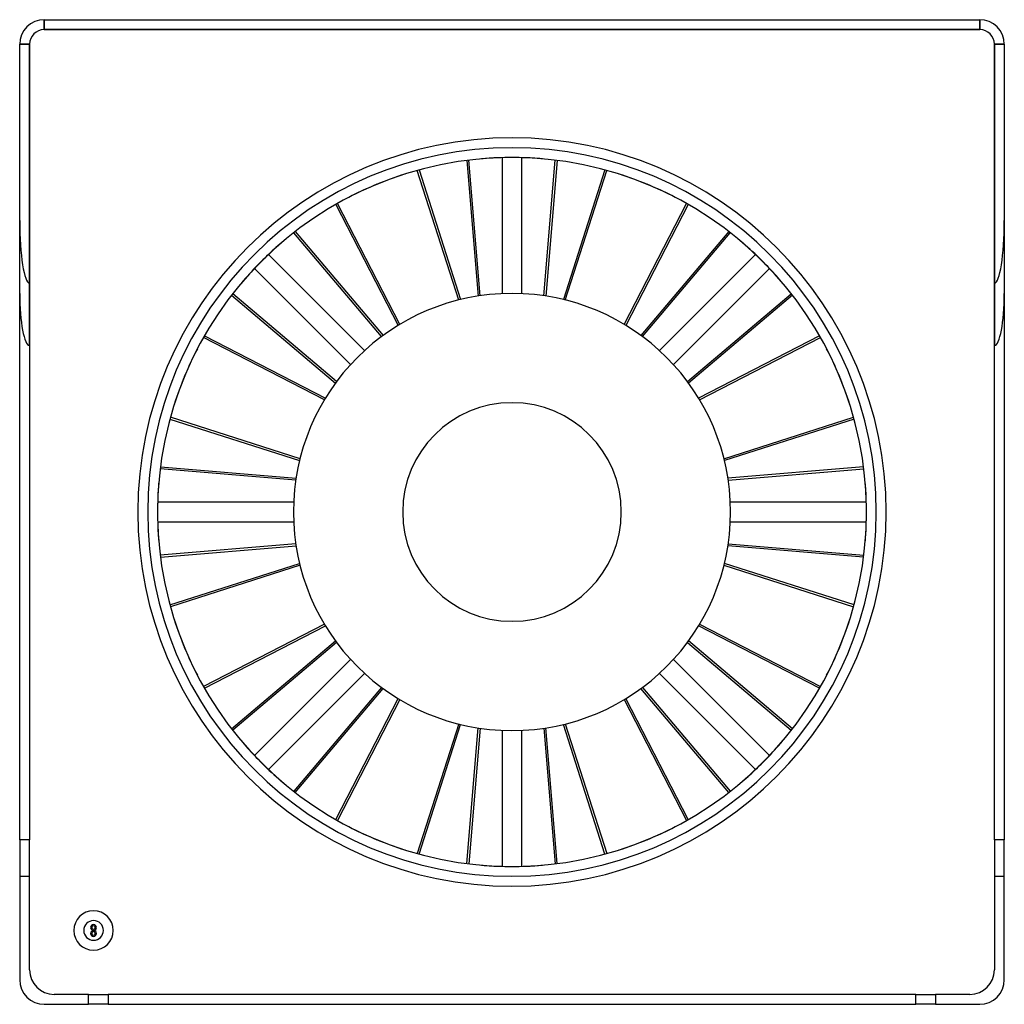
# Model space of a CAD drawing. Header units: millimetres. Extents: x -100 to 100, y -100 to 100.
import ezdxf

# ---------------------------------------------------------------- set-up
doc = ezdxf.new("R2010")
doc.units = ezdxf.units.MM
doc.layers.add('MAIN-1', color=7, linetype='Continuous')
doc.layers.add('MAIN-2', color=7, linetype='Continuous')

msp = doc.modelspace()

# ---------------------------------------------------------------- linework, layer by layer
at = {"layer": 'MAIN-1'}
for p, q in [((-95, 100), (95, 100)), ((-95, 100), (-95, 98)), ((95, 98), (95, 100)), ((-95, 98), (95, 98)), ((-98, 95), (-100, 95)), ((-100, 44.4), (-100, 95)), ((-98, 33.83), (-98, 95)), ((98, 95), (98, 33.83)), ((100, 95), (98, 95)), ((100, 95), (100, 44.4)), ((-9.16, 71.42), (-6.88, 43.86)), ((-2, 71.97), (-2, 44.35)), ((2, 44.35), (2, 71.97)), ((6.48, 43.92), (8.76, 71.47)), ((9.16, 71.42), (6.88, 43.86)), ((-10.82, 43.06), (-19.26, 69.38)), ((-18.87, 69.48), (-10.43, 43.16)), ((18.87, 69.48), (10.43, 43.16)), ((-35.79, 62.47), (-23.14, 37.89)), ((22.8, 38.1), (35.44, 62.67)), ((35.79, 62.47), (23.14, 37.89)), ((-26.48, 35.64), (-44.34, 56.73)), ((-44.02, 56.97), (-26.15, 35.88)), ((44.02, 56.97), (26.15, 35.88)), ((-29.95, 32.78), (-49.48, 52.31)), ((49.48, 52.31), (29.95, 32.78)), ((-52.31, 49.48), (-32.78, 29.95)), ((32.78, 29.95), (52.31, 49.48)), ((-100, -66.6), (-100, 44.4)), ((-56.97, 44.02), (-35.88, 26.15)), ((35.64, 26.48), (56.73, 44.34)), ((56.97, 44.02), (35.88, 26.15)), ((100, 44.4), (100, -66.6)), ((-38.1, 22.8), (-62.67, 35.44)), ((-62.47, 35.79), (-37.89, 23.14)), ((62.47, 35.79), (37.89, 23.14)), ((-98, 33.83), (-98, -66.6)), ((98, -66.6), (98, 33.83)), ((-69.48, 18.87), (-43.16, 10.43)), ((43.06, 10.82), (69.38, 19.26)), ((69.48, 18.87), (43.16, 10.43)), ((-43.92, 6.48), (-71.47, 8.76)), ((-71.42, 9.16), (-43.86, 6.88)), ((71.42, 9.16), (43.86, 6.88)), ((71.97, 2), (44.35, 2)), ((-44.35, 2), (-71.97, 2)), ((44.35, -2), (71.97, -2)), ((-71.97, -2), (-44.35, -2)), ((-71.42, -9.16), (-43.86, -6.88)), ((71.42, -9.16), (43.86, -6.88)), ((43.92, -6.48), (71.47, -8.76)), ((-69.48, -18.87), (-43.16, -10.43)), ((-43.06, -10.82), (-69.38, -19.26)), ((69.48, -18.87), (43.16, -10.43)), ((-62.47, -35.79), (-37.89, -23.14)), ((62.47, -35.79), (37.89, -23.14)), ((38.1, -22.8), (62.67, -35.44)), ((-56.97, -44.02), (-35.88, -26.15)), ((-35.64, -26.48), (-56.73, -44.34)), ((56.97, -44.02), (35.88, -26.15)), ((-32.78, -29.95), (-52.31, -49.48)), ((52.31, -49.48), (32.78, -29.95)), ((-49.48, -52.31), (-29.95, -32.78)), ((29.95, -32.78), (49.48, -52.31)), ((-44.02, -56.97), (-26.15, -35.88)), ((44.02, -56.97), (26.15, -35.88)), ((26.48, -35.64), (44.34, -56.73)), ((-35.79, -62.47), (-23.14, -37.89)), ((35.79, -62.47), (23.14, -37.89)), ((-22.8, -38.1), (-35.44, -62.67)), ((-18.87, -69.48), (-10.43, -43.16)), ((-9.16, -71.42), (-6.88, -43.86)), ((-6.48, -43.92), (-8.76, -71.47)), ((9.16, -71.42), (6.88, -43.86)), ((18.87, -69.48), (10.43, -43.16)), ((10.82, -43.06), (19.26, -69.38)), ((-2, -44.35), (-2, -71.97)), ((2, -71.97), (2, -44.35)), ((-98, -66.6), (-100, -66.6)), ((-100, -66.6), (-100, -95)), ((-98, -93), (-98, -66.6)), ((98, -66.6), (98, -93)), ((100, -66.6), (98, -66.6)), ((100, -95), (100, -66.6)), ((-86, -98), (-93, -98)), ((-86, -98), (-82, -98)), ((-86, -100), (-86, -98)), ((82, -98), (-82, -98)), ((-82, -98), (-82, -100)), ((82, -98), (86, -98)), ((82, -100), (82, -98)), ((93, -98), (86, -98)), ((86, -98), (86, -100)), ((-95, -100), (-86, -100)), ((-82, -100), (-86, -100)), ((-82, -100), (82, -100)), ((86, -100), (82, -100)), ((86, -100), (95, -100))]:
    msp.add_line(p, q, dxfattribs=at)
for centre, radius, start, end in [((-95, 95), 5, 90, 180), ((-95, 95), 3, 90, 180), ((95, 95), 5, 0, 90), ((95, 95), 3, 0, 90), ((0, 0), 76, 90, 180), ((0, 0), 74, 0, 180), ((0, 0), 76, 0, 90), ((0, 0), 72, 0, 180), ((0, 0), 44.4, 0, 180), ((0, 0), 74, 180, 0), ((0, 0), 72, 180, 0), ((0, 0), 44.4, 180, 0), ((0, 0), 76, 180, 270), ((0, 0), 76, 270, 0), ((-93, -93), 5, 180, 270), ((93, -93), 5, 270, 0), ((-95, -95), 5, 180, 270), ((95, -95), 5, 270, 0)]:
    msp.add_arc(centre, radius, start, end, dxfattribs=at)
for centre, major_axis, ratio, start_param, end_param in [((-0.2, -150), (0, -222), 0.587785, 3.09271, 3.124715), ((57.22, -138.66), (84.96, -205.1), 0.587785, 3.09271, 3.140805), ((-57.59, -138.5), (-84.96, -205.1), 0.587785, 3.09271, 3.140805), ((105.92, -106.21), (156.98, -156.98), 0.587785, 3.09271, 3.124715), ((-106.21, -105.92), (-156.98, -156.98), 0.587785, 3.09271, 3.124715), ((-98, 44.4), (0, -10.57), 0.189189, -1.570796, 0), ((98, 44.4), (0, -10.57), 0.189189, 0, 1.570796), ((138.5, -57.59), (205.1, -84.96), 0.587785, 3.09271, 3.140805), ((-138.66, -57.22), (-205.1, -84.96), 0.587785, 3.09271, 3.140805), ((150, -0.2), (222, 0), 0.587785, 3.09271, 3.124715), ((-150, 0.2), (-222, 0), 0.587785, 3.09271, 3.124715), ((138.66, 57.22), (205.1, 84.96), 0.587785, 3.09271, 3.140805), ((-138.5, 57.59), (-205.1, 84.96), 0.587785, 3.09271, 3.140805), ((106.21, 105.92), (156.98, 156.98), 0.587785, 3.09271, 3.124715), ((-105.92, 106.21), (-156.98, 156.98), 0.587785, 3.09271, 3.124715), ((57.59, 138.5), (84.96, 205.1), 0.587785, 3.09271, 3.140805), ((-57.22, 138.66), (-84.96, 205.1), 0.587785, 3.09271, 3.140805), ((0.2, 150), (0, 222), 0.587785, 3.09271, 3.124715)]:
    msp.add_ellipse(centre, major_axis=major_axis, ratio=ratio, start_param=start_param, end_param=end_param, dxfattribs=at)
at = {"layer": 'MAIN-2'}
for p, q in [((-95, 100), (-95, 100)), ((-95, 98), (-95, 100)), ((95, 100), (95, 100)), ((95, 100), (95, 98)), ((95, 98), (-95, 98)), ((-100, 95), (-100, 95)), ((-100, 95), (-98, 95)), ((-98, 95), (-98, 46.51)), ((98, 46.51), (98, 95)), ((98, 95), (100, 95)), ((100, 95), (100, 95)), ((-6.48, 43.92), (-8.76, 71.47)), ((10.82, 43.06), (19.26, 69.38)), ((-22.8, 38.1), (-35.44, 62.67)), ((26.48, 35.64), (44.34, 56.73)), ((-98, 46.51), (-98, 33.83)), ((98, 33.83), (98, 46.51)), ((-35.64, 26.48), (-56.73, 44.34)), ((38.1, 22.8), (62.67, 35.44)), ((-43.06, 10.82), (-69.38, 19.26)), ((43.92, 6.48), (71.47, 8.76)), ((-43.92, -6.48), (-71.47, -8.76)), ((43.06, -10.82), (69.38, -19.26)), ((-38.1, -22.8), (-62.67, -35.44)), ((35.64, -26.48), (56.73, -44.34)), ((-26.48, -35.64), (-44.34, -56.73)), ((22.8, -38.1), (35.44, -62.67)), ((-10.82, -43.06), (-19.26, -69.38)), ((6.48, -43.92), (8.76, -71.47)), ((-100, -74), (-98, -74)), ((98, -74), (100, -74)), ((-85.03, -85), (-85.03, -85)), ((-84.97, -85), (-84.97, -85)), ((-98, -93), (-98, -93)), ((-98, -93), (-98, -93)), ((98, -93), (98, -93)), ((98, -93), (98, -93)), ((-100, -95), (-100, -95)), ((100, -95), (100, -95)), ((-93, -98), (-93, -98)), ((-93, -98), (-93, -98)), ((-86, -98), (-86, -98)), ((-86, -98), (-86, -98)), ((-82, -98), (-82, -98)), ((-82, -98), (-82, -98)), ((82, -98), (82, -98)), ((82, -98), (82, -98)), ((86, -98), (86, -98)), ((86, -98), (86, -98)), ((93, -98), (93, -98)), ((93, -98), (93, -98)), ((-95, -100), (-95, -100)), ((-86, -100), (-86, -100)), ((-86, -100), (-86, -100)), ((-82, -100), (-82, -100)), ((-82, -100), (-82, -100)), ((82, -100), (82, -100)), ((82, -100), (82, -100)), ((86, -100), (86, -100)), ((86, -100), (86, -100)), ((95, -100), (95, -100))]:
    msp.add_line(p, q, dxfattribs=at)
for centre, radius, start, end in [((-95, 95), 3, 90, 180), ((95, 95), 3, 0, 90), ((0, 0), 22.2, 90, 270), ((0, 0), 22.2, 270, 90), ((-85, -85), 4, 90, 180), ((-85, -85), 4, 0, 90), ((-85, -85), 2, 90, 180), ((-85, -84.4), 0.6, 0, 180), ((-85, -85), 2, 0, 90), ((-85, -85), 4, 180, 270), ((-85, -85), 2, 180, 270), ((-85, -84.4), 0.6, 180, 266.6915), ((-85, -85.6), 0.6, 93.3085, 180), ((-85, -85.6), 0.6, 180, 0), ((-85, -84.4), 0.36, 0, 180), ((-85, -84.4), 0.36, 180, 0), ((-85, -85.6), 0.36, 0, 180), ((-85, -85.6), 0.36, 180, 0), ((-85, -85), 2, 270, 0), ((-85, -85), 4, 270, 0), ((-85, -84.4), 0.6, 273.3084, 0), ((-85, -85.6), 0.6, 0, 86.6916)]:
    msp.add_arc(centre, radius, start, end, dxfattribs=at)
for centre, major_axis, ratio, start_param, end_param in [((0.2, -150), (0, 222), 0.587785, 0.000787, 0.048882), ((-0.2, -150), (0, -222), 0.587785, 3.124715, 3.140805), ((-57.22, -138.66), (84.96, 205.1), 0.587785, 0.000787, 0.048882), ((57.59, -138.5), (-84.96, 205.1), 0.587785, 0.000787, 0.048882), ((-98, 59.2), (0, -12.69), 0.157658, -1.570796, 0), ((98, 59.2), (0, -12.69), 0.157658, 0, 1.570796), ((-105.92, -106.21), (156.98, 156.98), 0.587785, 0.000787, 0.048882), ((105.92, -106.21), (156.98, -156.98), 0.587785, 3.124715, 3.140805), ((106.21, -105.92), (-156.98, 156.98), 0.587785, 0.000787, 0.048882), ((-106.21, -105.92), (-156.98, -156.98), 0.587785, 3.124715, 3.140805), ((-138.5, -57.59), (205.1, 84.96), 0.587785, 0.000787, 0.048882), ((138.66, -57.22), (-205.1, 84.96), 0.587785, 0.000787, 0.048882), ((-150, -0.2), (222, 0), 0.587785, 0.000787, 0.048882), ((150, -0.2), (222, 0), 0.587785, 3.124715, 3.140805), ((150, 0.2), (-222, 0), 0.587785, 0.000787, 0.048882), ((-150, 0.2), (-222, 0), 0.587785, 3.124715, 3.140805), ((-138.66, 57.22), (205.1, -84.96), 0.587785, 0.000787, 0.048882), ((138.5, 57.59), (-205.1, -84.96), 0.587785, 0.000787, 0.048882), ((-106.21, 105.92), (156.98, -156.98), 0.587785, 0.000787, 0.048882), ((106.21, 105.92), (156.98, 156.98), 0.587785, 3.124715, 3.140805), ((105.92, 106.21), (-156.98, -156.98), 0.587785, 0.000787, 0.048882), ((-105.92, 106.21), (-156.98, 156.98), 0.587785, 3.124715, 3.140805), ((-57.59, 138.5), (84.96, -205.1), 0.587785, 0.000787, 0.048882), ((57.22, 138.66), (-84.96, -205.1), 0.587785, 0.000787, 0.048882), ((0.2, 150), (0, 222), 0.587785, 3.124715, 3.140805), ((-0.2, 150), (0, -222), 0.587785, 0.000787, 0.048882)]:
    msp.add_ellipse(centre, major_axis=major_axis, ratio=ratio, start_param=start_param, end_param=end_param, dxfattribs=at)

doc.saveas('drawing.dxf')
